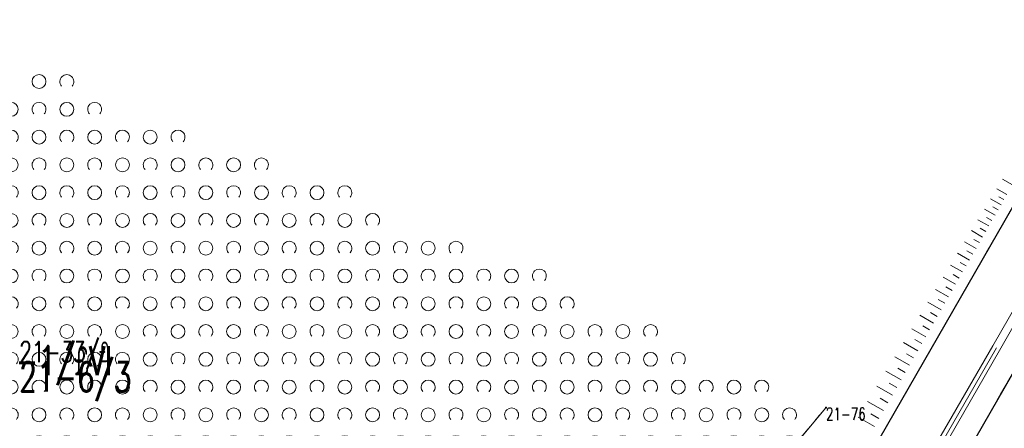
# Model space of a CAD drawing. Header units: metres. Extents: x 7505752 to 7507120, y 5839999 to 5840598.
# Tile 27 of 35: x 7506553 to 7506624, y 5840273 to 5840302. Entities that reach past the tile are written whole.
import ezdxf
from ezdxf.enums import TextEntityAlignment as Align

# ---------------------------------------------------------------- set-up
doc = ezdxf.new("R2010")
doc.units = ezdxf.units.M
for name, pattern in [('2_1', [0]), ('2_OTKC', [1.5, 1, -0.5]), ('2_OTKJ', [2, 1.5, -0.5]), ('2_OTKK', [0]), ('2_OTRK', [1.75, 1.25, -0.5]), ('2_OTZK', [1.5, 1, -0.5]), ('4_SUEP_A', [0]), ('4_SUKP', [0]), ('GDE', [0]), ('GUK', [2, 1.5, -0.5]), ('GUZ', [1, 0.5, -0.5])]:
    doc.linetypes.add(name, pattern=pattern)
doc.layers.get('0').update_dxf_attribs({"color": 250, "linetype": 'CONTINUOUS', "lineweight": 100})
for name, color, linetype, lineweight in [('Dzialki', 7, 'GDE', 18), ('Numery_dzialek', 7, 'CONTINUOUS', 20), ('Numery_punktow', 7, 'CONTINUOUS', 9), ('OTK_L_0', 7, '2_OTKJ', 18), ('OTK_L_1', 7, '2_OTKK', 25), ('OTK_L_2', 7, '2_OTKC', 18), ('OTR_L_1', 7, '2_OTRK', 18), ('OTZ_L_1', 7, '2_OTZK', 18), ('Punkty', 7, 'CONTINUOUS', 18), ('SUEP_L_0', 1, '4_SUEP_A', 18)]:
    doc.layers.add(name, color=color, linetype=linetype, lineweight=lineweight)
for name, color, linetype, lineweight, true_color in [('Kontury', 96, 'GUK', 18, 0x008000), ('Numery_konturow', 96, 'CONTINUOUS', 20, 0x008000), ('Numery_uzytkow', 96, 'CONTINUOUS', 15, 0x008000), ('SUKP_L_0', 36, '4_SUKP', 18, 0x803300), ('Uzytki', 96, 'GUZ', 18, 0x008000)]:
    doc.layers.add(name, color=color, linetype=linetype, lineweight=lineweight, true_color=true_color)
doc.styles.get("Standard").update_dxf_attribs({"font": 'Simplex.SHX', "width": 0.75})

# ---------------------------------------------------------------- blocks, each defined once
blk = doc.blocks.new('GRO')
at = {"linetype": 'CONTINUOUS'}
blk.add_circle((0, 0), 0.045, dxfattribs=at)
blk = doc.blocks.new('2_OTZK')
at = {"linetype": 'CONTINUOUS'}
for centre in [(-1, 1), (1, -1)]:
    blk.add_circle(centre, 0.5, dxfattribs=at)
for centre, start, end in [((1, 1), 318.59038, 221.40962), ((-1, -1), 318.70311, 221.29689)]:
    blk.add_arc(centre, 0.5, start, end, dxfattribs=at)

msp = doc.modelspace()

# ---------------------------------------------------------------- linework, layer by layer
at = {"layer": 'Dzialki'}
msp.add_line((7506594.55, 5840254.82), (7506610.79, 5840274.15), dxfattribs=at)
at = {"layer": 'Kontury'}
msp.add_line((7506594.55, 5840254.82), (7506610.79, 5840274.15), dxfattribs=at)
at = {"layer": 'OTK_L_0', "linetype": '2_OTKJ'}
for p, q in [((7506600.864, 5840247.924), (7506628.698, 5840296.415)), ((7506634.057, 5840293.762), (7506606.164, 5840245.14))]:
    msp.add_line(p, q, dxfattribs=at)
at = {"layer": 'OTK_L_1', "linetype": '2_OTKK'}
for p, q in [((7506600.864, 5840247.924), (7506628.698, 5840296.415)), ((7506634.057, 5840293.762), (7506606.164, 5840245.14))]:
    msp.add_line(p, q, dxfattribs=at)
at = {"layer": 'OTK_L_2', "linetype": '2_OTKC'}
msp.add_line((7506634.057, 5840293.762), (7506606.164, 5840245.14), dxfattribs=at)
at = {"layer": 'OTR_L_1', "linetype": '2_1'}
for p, q in [((7506624.21, 5840290.208), (7506623.5, 5840290.613)), ((7506623.803, 5840289.493), (7506623.074, 5840289.909)), ((7506623.595, 5840289.129), (7506623.225, 5840289.339)), ((7506623.384, 5840288.759), (7506622.635, 5840289.186)), ((7506623.17, 5840288.385), (7506622.791, 5840288.601)), ((7506622.954, 5840288.006), (7506622.185, 5840288.444)), ((7506622.735, 5840287.621), (7506622.345, 5840287.843)), ((7506622.513, 5840287.232), (7506621.723, 5840287.682)), ((7506622.059, 5840286.437), (7506621.249, 5840286.899)), ((7506622.287, 5840286.837), (7506621.887, 5840287.065)), ((7506621.594, 5840285.621), (7506620.761, 5840286.096)), ((7506621.828, 5840286.032), (7506621.417, 5840286.266)), ((7506621.116, 5840284.783), (7506620.261, 5840285.271)), ((7506621.356, 5840285.205), (7506620.934, 5840285.445)), ((7506620.625, 5840283.923), (7506619.747, 5840284.423)), ((7506620.872, 5840284.356), (7506620.439, 5840284.603)), ((7506620.121, 5840283.039), (7506619.219, 5840283.553)), ((7506620.374, 5840283.484), (7506619.93, 5840283.737)), ((7506619.863, 5840282.588), (7506619.407, 5840282.849)), ((7506619.603, 5840282.132), (7506618.677, 5840282.66)), ((7506619.071, 5840281.2), (7506618.121, 5840281.742)), ((7506619.339, 5840281.669), (7506618.87, 5840281.936)), ((7506618.526, 5840280.243), (7506617.55, 5840280.8)), ((7506618.8, 5840280.725), (7506618.319, 5840281)), ((7506618.247, 5840279.755), (7506617.753, 5840280.037)), ((7506617.965, 5840279.261), (7506616.963, 5840279.833)), ((7506617.39, 5840278.252), (7506616.361, 5840278.839)), ((7506617.679, 5840278.76), (7506617.172, 5840279.05)), ((7506617.096, 5840277.738), (7506616.575, 5840278.035)), ((7506616.799, 5840277.216), (7506615.742, 5840277.819)), ((7506616.192, 5840276.152), (7506615.107, 5840276.772)), ((7506616.497, 5840276.688), (7506615.962, 5840276.993)), ((7506615.882, 5840275.61), (7506615.333, 5840275.924)), ((7506615.569, 5840275.06), (7506614.454, 5840275.696)), ((7506614.929, 5840273.939), (7506613.785, 5840274.591)), ((7506615.251, 5840274.503), (7506614.686, 5840274.825)), ((7506614.602, 5840273.366), (7506614.023, 5840273.697)), ((7506614.272, 5840272.787), (7506613.097, 5840273.457))]:
    msp.add_line(p, q, dxfattribs=at)
at = {"layer": 'SUEP_L_0', "linetype": '4_SUEP_A'}
msp.add_line((7506600.058, 5840238.686), (7506623.063, 5840278.463), dxfattribs=at)
at = {"layer": 'SUKP_L_0', "linetype": '4_SUKP'}
for p, q in [((7506622.802, 5840278.611), (7506636.219, 5840302.089)), ((7506636.571, 5840301.861), (7506623.285, 5840278.265)), ((7506599.797, 5840238.835), (7506622.802, 5840278.611)), ((7506623.285, 5840278.265), (7506600.27, 5840238.478))]:
    msp.add_line(p, q, dxfattribs=at)
at = {"layer": 'Uzytki'}
msp.add_line((7506594.55, 5840254.82), (7506610.79, 5840274.15), dxfattribs=at)

# ---------------------------------------------------------------- block references
at = {"layer": 'OTZ_L_1'}
for p in [(7506555.169, 5840296.634), (7506553.169, 5840294.634), (7506557.169, 5840294.634), (7506555.169, 5840292.634), (7506559.169, 5840292.634), (7506563.169, 5840292.634), (7506553.169, 5840290.634), (7506557.169, 5840290.634), (7506561.169, 5840290.634), (7506565.169, 5840290.634), (7506569.169, 5840290.634), (7506555.169, 5840288.634), (7506559.169, 5840288.634), (7506563.169, 5840288.634), (7506567.169, 5840288.634), (7506571.169, 5840288.634), (7506575.169, 5840288.634), (7506553.169, 5840286.634), (7506557.169, 5840286.634), (7506561.169, 5840286.634), (7506565.169, 5840286.634), (7506569.169, 5840286.634), (7506573.169, 5840286.634), (7506577.169, 5840286.634), (7506555.169, 5840284.634), (7506559.169, 5840284.634), (7506563.169, 5840284.634), (7506567.169, 5840284.634), (7506571.169, 5840284.634), (7506575.169, 5840284.634), (7506579.169, 5840284.634), (7506583.169, 5840284.634), (7506553.169, 5840282.634), (7506557.169, 5840282.634), (7506561.169, 5840282.634), (7506565.169, 5840282.634), (7506569.169, 5840282.634), (7506573.169, 5840282.634), (7506577.169, 5840282.634), (7506581.169, 5840282.634), (7506585.169, 5840282.634), (7506589.169, 5840282.634), (7506555.169, 5840280.634), (7506559.169, 5840280.634), (7506563.169, 5840280.634), (7506567.169, 5840280.634), (7506571.169, 5840280.634), (7506575.169, 5840280.634), (7506579.169, 5840280.634), (7506583.169, 5840280.634), (7506587.169, 5840280.634), (7506591.169, 5840280.634), (7506553.169, 5840278.634), (7506557.169, 5840278.634), (7506561.169, 5840278.634), (7506565.169, 5840278.634), (7506569.169, 5840278.634), (7506573.169, 5840278.634), (7506577.169, 5840278.634), (7506581.169, 5840278.634), (7506585.169, 5840278.634), (7506589.169, 5840278.634), (7506593.169, 5840278.634), (7506597.169, 5840278.634), (7506555.169, 5840276.634), (7506559.169, 5840276.634), (7506563.169, 5840276.634), (7506567.169, 5840276.634), (7506571.169, 5840276.634), (7506575.169, 5840276.634), (7506579.169, 5840276.634), (7506583.169, 5840276.634), (7506587.169, 5840276.634), (7506591.169, 5840276.634), (7506595.169, 5840276.634), (7506599.169, 5840276.634), (7506553.169, 5840274.634), (7506557.169, 5840274.634), (7506561.169, 5840274.634), (7506565.169, 5840274.634), (7506569.169, 5840274.634), (7506573.169, 5840274.634), (7506577.169, 5840274.634), (7506581.169, 5840274.634), (7506585.169, 5840274.634), (7506589.169, 5840274.634), (7506593.169, 5840274.634), (7506597.169, 5840274.634), (7506601.169, 5840274.634), (7506605.169, 5840274.634), (7506555.169, 5840272.634), (7506559.169, 5840272.634), (7506563.169, 5840272.634), (7506567.169, 5840272.634), (7506571.169, 5840272.634), (7506575.169, 5840272.634), (7506579.169, 5840272.634), (7506583.169, 5840272.634), (7506587.169, 5840272.634), (7506591.169, 5840272.634), (7506595.169, 5840272.634), (7506599.169, 5840272.634), (7506603.169, 5840272.634), (7506607.169, 5840272.634)]:
    msp.add_blockref('2_OTZK', p, dxfattribs=at)
at = {"layer": 'Punkty'}
msp.add_blockref('GRO', (7506610.79, 5840274.15), dxfattribs=at)

# ---------------------------------------------------------------- texts
at = {"layer": 'Numery_dzialek', "width": 0.7}
msp.add_text('21-6/3', height=2.1, dxfattribs=at).set_placement((7506552.749, 5840277.421), align=Align.TOP_LEFT)
at = {"layer": 'Numery_konturow', "width": 0.7}
msp.add_text('21-1/£VI', height=2.1, dxfattribs=at).set_placement((7506554.692, 5840277.382), align=Align.MIDDLE)
at = {"layer": 'Numery_punktow', "width": 0.7}
msp.add_text('21-76', height=0.9, dxfattribs=at).set_placement((7506610.79, 5840274.15), align=Align.TOP_LEFT)
at = {"layer": 'Numery_uzytkow', "width": 0.7}
msp.add_text('21-33/£', height=1.5, dxfattribs=at).set_placement((7506552.749, 5840277.421))

doc.saveas('drawing.dxf')
